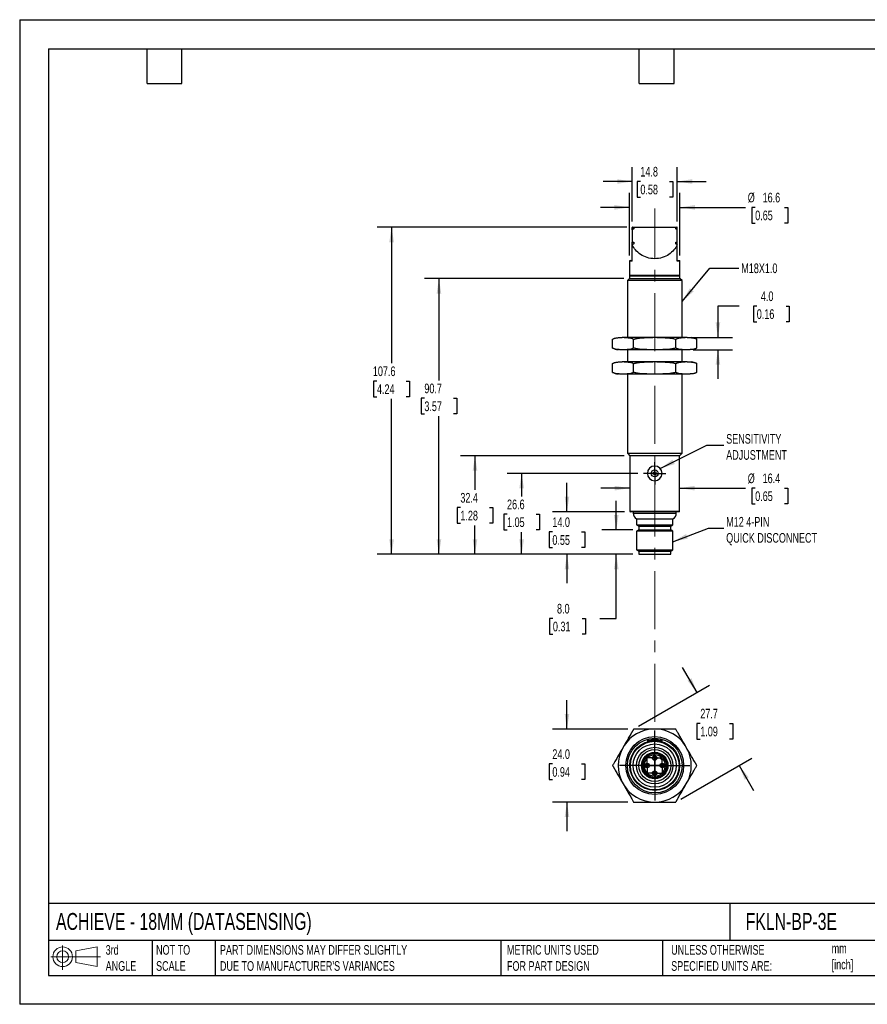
# Model space of a CAD drawing. Header units: millimetres. Extents: x 0 to 419, y 0 to 324.
# Tile 1 of 2: x 0 to 279, y 0 to 324. Entities that reach past the tile are written whole.
import ezdxf

# ---------------------------------------------------------------- set-up
doc = ezdxf.new("R2010")
doc.units = ezdxf.units.MM
doc.header["$LTSCALE"] = 1.5
doc.linetypes.add('CENTERX2', pattern=[20.32, 12.7, -2.54, 2.54, -2.54])
doc.layers.add('CENTER', color=40, linetype='CENTERX2')
doc.layers.add('DIMENSIONS', color=140, linetype='Continuous', lineweight=25)
doc.layers.add('TEXT', color=140, linetype='Continuous', lineweight=25)
doc.styles.add('SLDTEXTSTYLE0', font='TXT', dxfattribs={"width": 0.7})
doc.dimstyles.new('SLDDIMSTYLE0', dxfattribs={"dimtxt": 3.237012, "dimasz": 4.953, "dimexe": 0, "dimexo": 0.0625, "dimgap": 0.809253, "dimtad": 0, "dimtih": 1, "dimtoh": 1, "dimdec": 1, "dimrnd": 1e-09, "dimzin": 4, "dimdsep": 46, "dimtxsty": 'SLDTEXTSTYLE0', "dimsah": 1, "dimcen": 0.09, "dimadec": 0, "dimazin": 1, "dimtfac": 1, "dimtdec": 1, "dimtmove": 0, "dimatfit": 0, "dimfxl": 0, "dimfrac": 2, "dimtolj": 1, "dimtzin": 12, "dimarcsym": 0})
doc.dimstyles.new('SLDDIMSTYLE1', dxfattribs={"dimtxt": 3.237012, "dimasz": 4.953, "dimexe": 0, "dimexo": 0.0625, "dimgap": 0.809253, "dimtad": 0, "dimtih": 1, "dimtoh": 1, "dimdec": 1, "dimrnd": 1e-09, "dimzin": 12, "dimdsep": 46, "dimtxsty": 'SLDTEXTSTYLE0', "dimsah": 1, "dimcen": 0.09, "dimadec": 0, "dimazin": 3, "dimtfac": 1, "dimtdec": 1, "dimtofl": 0, "dimtmove": 0, "dimatfit": 3, "dimfxl": 0, "dimfrac": 2, "dimtolj": 1, "dimtzin": 12, "dimarcsym": 0})
doc.dimstyles.new('SLDDIMSTYLE2', dxfattribs={"dimtxt": 3.237012, "dimasz": 4.953, "dimexe": 0, "dimexo": 0.0625, "dimgap": 0.809253, "dimtad": 0, "dimtih": 1, "dimtoh": 1, "dimdec": 1, "dimrnd": 1e-09, "dimzin": 12, "dimdsep": 46, "dimtxsty": 'SLDTEXTSTYLE0', "dimsah": 1, "dimcen": 0.09, "dimadec": 0, "dimazin": 3, "dimtfac": 1, "dimtdec": 1, "dimtmove": 0, "dimatfit": 0, "dimfxl": 0, "dimfrac": 2, "dimtolj": 1, "dimtzin": 12, "dimarcsym": 0})
doc.dimstyles.new('SLDDIMSTYLE3', dxfattribs={"dimtxt": 0.18, "dimasz": 4.953, "dimexe": 0, "dimexo": 0.0625, "dimgap": 0, "dimtad": 0, "dimtih": 1, "dimtoh": 1, "dimdec": 0, "dimrnd": 1e-09, "dimzin": 0, "dimdsep": 46, "dimtxsty": 'Standard', "dimsah": 1, "dimcen": 0.09, "dimadec": 0, "dimazin": 0, "dimtfac": 4.953, "dimtdec": 0, "dimtofl": 0, "dimtmove": 0, "dimatfit": 3, "dimfxl": 0, "dimfrac": 2, "dimtolj": 1, "dimtzin": 0, "dimarcsym": 0})

# ---------------------------------------------------------------- blocks, each defined once
blk = doc.blocks.new('Block11')
at = {"color": 7, "linetype": 'Continuous', "lineweight": 18}
for p, q in [((3.88, 7.97), (3.88, 0)), ((8.22, 6.25), (15.26, 7.55)), ((15.26, 7.55), (15.26, 1.1)), ((0, 4.32), (16.31, 4.32)), ((8.22, 2.39), (8.22, 6.25)), ((8.22, 2.39), (15.26, 1.1))]:
    blk.add_line(p, q, dxfattribs=at)
for radius in [3.23, 1.93]:
    blk.add_circle((3.88, 4.32), radius, dxfattribs=at)
blk = doc.blocks.new('Block12')
at = {"color": 7, "linetype": 'Continuous'}
blk.add_blockref('Block11', (0, 0), dxfattribs=at)
blk = doc.blocks.new('_D')
at = {"layer": 'DIMENSIONS'}
for p, q in [((196.25, 156.03), (196.25, 165.55)), ((201.74, 156.03), (191.49, 156.03)), ((201.74, 148.03), (191.49, 148.03)), ((196.25, 126.89), (196.25, 148.03)), ((175.4, 126.89), (174.32, 126.89)), ((174.32, 126.89), (174.32, 121.75)), ((185.02, 126.89), (186.11, 126.89)), ((186.11, 126.89), (186.11, 121.75)), ((190.86, 126.89), (196.25, 126.89)), ((174.32, 121.75), (175.4, 121.75)), ((186.11, 121.75), (185.02, 121.75))]:
    blk.add_line(p, q, dxfattribs=at)
for points in [[(196.25, 156.03), (197.01, 160.98), (195.49, 160.98)], [(196.25, 148.03), (195.49, 143.07), (197.01, 143.07)]]:
    blk.add_solid(points, dxfattribs=at)
at = {"layer": 'DIMENSIONS', "char_height": 3.175, "attachment_point": 1, "style": 'SLDTEXTSTYLE0'}
for s, insert in [('8.0', (176.75, 131.71)), ('0.31', (175.4, 125.84))]:
    blk.add_mtext(s, dxfattribs=dict(at, insert=insert))
blk = doc.blocks.new('_D_1')
at = {"layer": 'DIMENSIONS'}
for p, q in [((180.03, 162.03), (180.03, 171.55)), ((198.99, 162.03), (175.27, 162.03)), ((175.22, 155.36), (174.13, 155.36)), ((174.13, 155.36), (174.13, 150.21)), ((184.84, 155.36), (185.93, 155.36)), ((185.93, 155.36), (185.93, 150.21)), ((174.13, 150.21), (175.22, 150.21)), ((185.93, 150.21), (184.84, 150.21)), ((201.74, 148.03), (175.27, 148.03)), ((180.03, 148.03), (180.03, 138.5))]:
    blk.add_line(p, q, dxfattribs=at)
for points in [[(180.03, 162.03), (180.79, 166.98), (179.27, 166.98)], [(180.03, 148.03), (179.27, 143.07), (180.79, 143.07)]]:
    blk.add_solid(points, dxfattribs=at)
at = {"layer": 'DIMENSIONS', "char_height": 3.175, "attachment_point": 1, "style": 'SLDTEXTSTYLE0'}
for s, insert in [('14.0', (175.22, 160.17)), ('0.55', (175.22, 154.31))]:
    blk.add_mtext(s, dxfattribs=dict(at, insert=insert))
blk = doc.blocks.new('_D_2')
at = {"layer": 'DIMENSIONS'}
for p, q in [((203.3, 174.63), (160.35, 174.63)), ((165.12, 174.63), (165.12, 167.07)), ((160.31, 161.21), (159.22, 161.21)), ((159.22, 161.21), (159.22, 156.06)), ((169.92, 161.21), (171.01, 161.21)), ((171.01, 161.21), (171.01, 156.06)), ((159.22, 156.06), (160.31, 156.06)), ((171.01, 156.06), (169.92, 156.06)), ((165.12, 148.03), (165.12, 155.34)), ((201.74, 148.03), (160.35, 148.03))]:
    blk.add_line(p, q, dxfattribs=at)
for points in [[(165.12, 174.63), (164.35, 169.67), (165.88, 169.67)], [(165.12, 148.03), (165.88, 152.98), (164.35, 152.98)]]:
    blk.add_solid(points, dxfattribs=at)
at = {"layer": 'DIMENSIONS', "char_height": 3.175, "attachment_point": 1, "style": 'SLDTEXTSTYLE0'}
for s, insert in [('26.6', (160.31, 166.02)), ('1.05', (160.31, 160.15))]:
    blk.add_mtext(s, dxfattribs=dict(at, insert=insert))
blk = doc.blocks.new('_D_3')
at = {"layer": 'DIMENSIONS'}
for p, q in [((198.79, 180.43), (145.01, 180.43)), ((149.77, 180.43), (149.77, 169.25)), ((144.96, 163.38), (143.88, 163.38)), ((143.88, 163.38), (143.88, 158.24)), ((154.58, 163.38), (155.67, 163.38)), ((155.67, 163.38), (155.67, 158.24)), ((143.88, 158.24), (144.96, 158.24)), ((149.77, 148.03), (149.77, 157.51)), ((155.67, 158.24), (154.58, 158.24)), ((201.74, 148.03), (145.01, 148.03))]:
    blk.add_line(p, q, dxfattribs=at)
for points in [[(149.77, 180.43), (149.01, 175.47), (150.54, 175.47)], [(149.77, 148.03), (150.54, 152.98), (149.01, 152.98)]]:
    blk.add_solid(points, dxfattribs=at)
at = {"layer": 'DIMENSIONS', "char_height": 3.175, "attachment_point": 1, "style": 'SLDTEXTSTYLE0'}
for s, insert in [('32.4', (144.96, 168.2)), ('1.28', (144.96, 162.33))]:
    blk.add_mtext(s, dxfattribs=dict(at, insert=insert))
blk = doc.blocks.new('_D_4')
at = {"layer": 'DIMENSIONS'}
for p, q in [((198.69, 238.73), (133.15, 238.73)), ((137.92, 238.73), (137.92, 205.21)), ((133.11, 199.34), (132.02, 199.34)), ((132.02, 199.34), (132.02, 194.2)), ((142.73, 199.34), (143.81, 199.34)), ((143.81, 199.34), (143.81, 194.2)), ((132.02, 194.2), (133.11, 194.2)), ((137.92, 148.03), (137.92, 193.47)), ((143.81, 194.2), (142.73, 194.2)), ((201.74, 148.03), (133.15, 148.03))]:
    blk.add_line(p, q, dxfattribs=at)
for points in [[(137.92, 238.73), (137.15, 233.77), (138.68, 233.77)], [(137.92, 148.03), (138.68, 152.98), (137.15, 152.98)]]:
    blk.add_solid(points, dxfattribs=at)
at = {"layer": 'DIMENSIONS', "char_height": 3.175, "attachment_point": 1, "style": 'SLDTEXTSTYLE0'}
for s, insert in [('90.7', (133.11, 204.16)), ('3.57', (133.11, 198.29))]:
    blk.add_mtext(s, dxfattribs=dict(at, insert=insert))
blk = doc.blocks.new('_D_5')
at = {"layer": 'DIMENSIONS'}
for p, q in [((199.69, 255.63), (117.58, 255.63)), ((122.34, 255.63), (122.34, 210.86)), ((117.53, 204.99), (116.44, 204.99)), ((116.44, 204.99), (116.44, 199.85)), ((127.15, 204.99), (128.24, 204.99)), ((128.24, 204.99), (128.24, 199.85)), ((116.44, 199.85), (117.53, 199.85)), ((122.34, 148.03), (122.34, 199.12)), ((128.24, 199.85), (127.15, 199.85)), ((201.74, 148.03), (117.58, 148.03))]:
    blk.add_line(p, q, dxfattribs=at)
for points in [[(122.34, 255.63), (121.58, 250.67), (123.1, 250.67)], [(122.34, 148.03), (123.1, 152.98), (121.58, 152.98)]]:
    blk.add_solid(points, dxfattribs=at)
at = {"layer": 'DIMENSIONS', "char_height": 3.175, "attachment_point": 1, "style": 'SLDTEXTSTYLE0'}
for s, insert in [('107.6', (116.18, 209.81)), ('4.24', (117.53, 203.94))]:
    blk.add_mtext(s, dxfattribs=dict(at, insert=insert))
blk = doc.blocks.new('_D_6')
at = {"layer": 'DIMENSIONS'}
for p, q in [((201.49, 257.43), (201.49, 275.39)), ((216.29, 257.43), (216.29, 275.39)), ((201.49, 270.63), (191.97, 270.63)), ((204.17, 270.63), (203.09, 270.63)), ((203.09, 270.63), (203.09, 265.48)), ((213.79, 270.63), (214.88, 270.63)), ((214.88, 270.63), (214.88, 265.48)), ((216.29, 270.63), (225.82, 270.63)), ((203.09, 265.48), (204.17, 265.48)), ((214.88, 265.48), (213.79, 265.48))]:
    blk.add_line(p, q, dxfattribs=at)
for points in [[(201.49, 270.63), (196.54, 271.39), (196.54, 269.87)], [(216.29, 270.63), (221.24, 269.87), (221.24, 271.39)]]:
    blk.add_solid(points, dxfattribs=at)
at = {"layer": 'DIMENSIONS', "char_height": 3.175, "attachment_point": 1, "style": 'SLDTEXTSTYLE0'}
for s, insert in [('14.8', (204.17, 275.45)), ('0.58', (204.17, 269.58))]:
    blk.add_mtext(s, dxfattribs=dict(at, insert=insert))
blk = doc.blocks.new('_D_7')
at = {"layer": 'DIMENSIONS'}
for p, q in [((200.59, 246.33), (200.59, 266.89)), ((217.19, 246.33), (217.19, 266.89)), ((200.59, 262.12), (191.07, 262.12)), ((217.19, 262.12), (238.77, 262.12)), ((241.94, 262.12), (240.85, 262.12)), ((240.85, 262.12), (240.85, 256.98)), ((251.56, 262.12), (252.65, 262.12)), ((252.65, 262.12), (252.65, 256.98)), ((240.85, 256.98), (241.94, 256.98)), ((252.65, 256.98), (251.56, 256.98))]:
    blk.add_line(p, q, dxfattribs=at)
for points in [[(200.59, 262.12), (195.64, 262.89), (195.64, 261.36)], [(217.19, 262.12), (222.14, 261.36), (222.14, 262.89)]]:
    blk.add_solid(points, dxfattribs=at)
at = {"layer": 'DIMENSIONS', "char_height": 3.175, "attachment_point": 1, "style": 'SLDTEXTSTYLE0'}
for s, insert in [('%%c', (239.5, 266.94)), ('16.6', (244.38, 266.94)), ('0.65', (241.94, 261.07))]:
    blk.add_mtext(s, dxfattribs=dict(at, insert=insert))
blk = doc.blocks.new('_D_8')
at = {"layer": 'DIMENSIONS'}
for p, q in [((236.63, 229.66), (229.69, 229.66)), ((229.69, 229.66), (229.69, 219.31)), ((242.46, 229.66), (241.37, 229.66)), ((241.37, 229.66), (241.37, 224.51)), ((252.08, 229.66), (253.17, 229.66)), ((253.17, 229.66), (253.17, 224.51)), ((241.37, 224.51), (242.46, 224.51)), ((253.17, 224.51), (252.08, 224.51)), ((221.51, 219.31), (234.45, 219.31)), ((221.51, 215.31), (234.45, 215.31)), ((229.69, 215.31), (229.69, 205.78))]:
    blk.add_line(p, q, dxfattribs=at)
for points in [[(229.69, 219.31), (230.45, 224.26), (228.93, 224.26)], [(229.69, 215.31), (228.93, 210.35), (230.45, 210.35)]]:
    blk.add_solid(points, dxfattribs=at)
at = {"layer": 'DIMENSIONS', "char_height": 3.175, "attachment_point": 1, "style": 'SLDTEXTSTYLE0'}
for s, insert in [('4.0', (243.81, 234.48)), ('0.16', (242.46, 228.61))]:
    blk.add_mtext(s, dxfattribs=dict(at, insert=insert))
blk = doc.blocks.new('_D_9')
at = {"layer": 'DIMENSIONS'}
for p, q in [((200.69, 169.77), (191.17, 169.77)), ((217.09, 169.77), (238.77, 169.77)), ((241.94, 169.77), (240.85, 169.77)), ((240.85, 169.77), (240.85, 164.62)), ((251.56, 169.77), (252.65, 169.77)), ((252.65, 169.77), (252.65, 164.62)), ((240.85, 164.62), (241.94, 164.62)), ((252.65, 164.62), (251.56, 164.62))]:
    blk.add_line(p, q, dxfattribs=at)
for points in [[(200.69, 169.77), (195.74, 170.53), (195.74, 169.01)], [(217.09, 169.77), (222.04, 169.01), (222.04, 170.53)]]:
    blk.add_solid(points, dxfattribs=at)
at = {"layer": 'DIMENSIONS', "char_height": 3.175, "attachment_point": 1, "style": 'SLDTEXTSTYLE0'}
for s, insert in [('%%c', (239.5, 174.59)), ('16.4', (244.38, 174.59)), ('0.65', (241.94, 168.72))]:
    blk.add_mtext(s, dxfattribs=dict(at, insert=insert))
blk = doc.blocks.new('SW_CENTERMARKSYMBOL_0')
at = {"layer": 'CENTER', "color": 0}
for p, q in [((0, 2.54), (0, 3.69)), ((-2.54, 0), (-3.69, 0)), ((0, 0), (-2.54, 0)), ((0, 0), (0, 2.54)), ((0, 0), (0, -2.54)), ((0, 0), (2.54, 0)), ((2.54, 0), (3.69, 0)), ((0, -2.54), (0, -3.69))]:
    blk.add_line(p, q, dxfattribs=at)
blk = doc.blocks.new('_D_10')
at = {"layer": 'DIMENSIONS'}
for p, q in [((180.03, 90.53), (180.03, 100.05)), ((200.06, 90.53), (175.27, 90.53)), ((175.22, 79.07), (174.13, 79.07)), ((174.13, 79.07), (174.13, 73.93)), ((184.84, 79.07), (185.93, 79.07)), ((185.93, 79.07), (185.93, 73.93)), ((174.13, 73.93), (175.22, 73.93)), ((185.93, 73.93), (184.84, 73.93)), ((200.06, 66.53), (175.27, 66.53)), ((180.03, 66.53), (180.03, 57))]:
    blk.add_line(p, q, dxfattribs=at)
for points in [[(180.03, 90.53), (180.79, 95.48), (179.27, 95.48)], [(180.03, 66.53), (179.27, 61.57), (180.79, 61.57)]]:
    blk.add_solid(points, dxfattribs=at)
at = {"layer": 'DIMENSIONS', "char_height": 3.175, "attachment_point": 1, "style": 'SLDTEXTSTYLE0'}
for s, insert in [('24.0', (175.22, 83.89)), ('0.94', (175.22, 78.02))]:
    blk.add_mtext(s, dxfattribs=dict(at, insert=insert))
blk = doc.blocks.new('_D_11')
at = {"layer": 'DIMENSIONS'}
for p, q in [((222.81, 102.56), (218.05, 110.81)), ((203.61, 91.48), (226.93, 104.94)), ((223.88, 92.38), (222.79, 92.38)), ((222.79, 92.38), (222.79, 87.23)), ((233.5, 92.38), (234.59, 92.38)), ((234.59, 92.38), (234.59, 87.23)), ((222.79, 87.23), (223.88, 87.23)), ((234.59, 87.23), (233.5, 87.23)), ((217.47, 67.48), (240.79, 80.94)), ((236.66, 78.56), (241.43, 70.31))]:
    blk.add_line(p, q, dxfattribs=at)
for points in [[(222.81, 102.56), (220.99, 107.23), (219.67, 106.47)], [(236.66, 78.56), (238.48, 73.89), (239.8, 74.65)]]:
    blk.add_solid(points, dxfattribs=at)
at = {"layer": 'DIMENSIONS', "char_height": 3.175, "attachment_point": 1, "style": 'SLDTEXTSTYLE0'}
for s, insert in [('27.7', (223.88, 97.19)), ('1.09', (223.88, 91.32))]:
    blk.add_mtext(s, dxfattribs=dict(at, insert=insert))
blk = doc.blocks.new('SW_CENTERMARKSYMBOL_1')
at = {"layer": 'CENTER', "color": 0}
for p, q in [((-2.54, 0), (-3.04, 0)), ((0, 0), (-2.54, 0)), ((0, 2.54), (0, 3.04)), ((0, 0), (0, 2.54)), ((0, 0), (0, -2.54)), ((0, 0), (2.54, 0)), ((2.54, 0), (3.04, 0)), ((0, -2.54), (0, -3.04))]:
    blk.add_line(p, q, dxfattribs=at)
blk = doc.blocks.new('SW_CENTERMARKSYMBOL_2')
at = {"layer": 'CENTER', "color": 0}
for p, q in [((-2.54, 0), (-3.04, 0)), ((0, 0), (-2.54, 0)), ((0, 2.54), (0, 3.04)), ((0, 0), (0, 2.54)), ((0, 0), (0, -2.54)), ((0, 0), (2.54, 0)), ((2.54, 0), (3.04, 0)), ((0, -2.54), (0, -3.04))]:
    blk.add_line(p, q, dxfattribs=at)
blk = doc.blocks.new('SW_CENTERMARKSYMBOL_3')
at = {"layer": 'CENTER', "color": 0}
for p, q in [((-2.54, 0), (-3.04, 0)), ((0, 0), (-2.54, 0)), ((0, 2.54), (0, 3.04)), ((0, 0), (0, 2.54)), ((0, 0), (0, -2.54)), ((0, 0), (2.54, 0)), ((2.54, 0), (3.04, 0)), ((0, -2.54), (0, -3.04))]:
    blk.add_line(p, q, dxfattribs=at)
blk = doc.blocks.new('SW_CENTERMARKSYMBOL_4')
at = {"layer": 'CENTER', "color": 0}
for p, q in [((-2.54, 0), (-3.04, 0)), ((0, 0), (-2.54, 0)), ((0, 2.54), (0, 3.04)), ((0, 0), (0, 2.54)), ((0, 0), (0, -2.54)), ((0, 0), (2.54, 0)), ((2.54, 0), (3.04, 0)), ((0, -2.54), (0, -3.04))]:
    blk.add_line(p, q, dxfattribs=at)
blk = doc.blocks.new('SW_CENTERMARKSYMBOL_5')
at = {"layer": 'CENTER', "color": 0}
for p, q in [((0, 5.08), (0, 11.54)), ((-5.08, 0), (-11.54, 0)), ((0, 0), (-2.54, 0)), ((0, 0), (0, 2.54)), ((0, 0), (0, -2.54)), ((0, 0), (2.54, 0)), ((5.08, 0), (11.54, 0)), ((0, -5.08), (0, -11.54))]:
    blk.add_line(p, q, dxfattribs=at)

msp = doc.modelspace()

# ---------------------------------------------------------------- linework, layer by layer
at = {"color": 7, "linetype": 'Continuous'}
for p, q in [((0, 323.85), (0, 0)), ((0, 323.85), (419.1, 323.85)), ((419.1, 0), (0, 0))]:
    msp.add_line(p, q, dxfattribs=at)
for p, q in [((201.49, 255.53), (201.99, 255.53)), ((201.49, 254.73), (201.49, 255.53)), ((201.99, 255.03), (201.49, 254.73)), ((201.49, 254.73), (201.49, 250.63)), ((201.59, 255.63), (216.19, 255.63)), ((201.99, 255.53), (201.99, 255.03)), ((215.79, 255.53), (216.29, 255.53)), ((215.79, 255.03), (215.79, 255.53)), ((216.29, 254.73), (215.79, 255.03)), ((216.29, 254.73), (216.29, 255.53)), ((216.29, 250.63), (216.29, 254.73)), ((201.49, 250.63), (201.99, 250.63)), ((201.49, 249.83), (201.49, 250.63)), ((201.99, 250.13), (201.49, 249.83)), ((201.49, 249.83), (201.49, 249.77)), ((201.49, 244.43), (201.49, 249.77)), ((201.99, 250.63), (201.99, 250.13)), ((215.79, 250.63), (216.29, 250.63)), ((215.79, 250.13), (215.79, 250.63)), ((216.29, 249.83), (215.79, 250.13)), ((216.29, 249.83), (216.29, 250.63)), ((216.29, 249.77), (216.29, 249.83)), ((216.29, 244.43), (216.29, 249.77)), ((200.59, 244.43), (200.59, 239.83)), ((201.49, 244.43), (200.59, 244.43)), ((200.79, 244.63), (201.49, 244.63)), ((216.29, 244.63), (216.99, 244.63)), ((217.19, 244.43), (216.29, 244.43)), ((217.19, 239.83), (217.19, 244.43)), ((200.59, 239.83), (208.89, 239.83)), ((208.89, 239.83), (217.19, 239.83)), ((200.59, 238.73), (199.89, 238.03)), ((199.89, 238.03), (199.89, 219.31)), ((217.89, 238.03), (199.89, 238.03)), ((200.59, 239.63), (200.59, 238.73)), ((200.59, 239.63), (217.19, 239.63)), ((200.59, 238.73), (217.19, 238.73)), ((217.19, 238.73), (217.19, 239.63)), ((217.89, 238.03), (217.19, 238.73)), ((217.89, 219.31), (217.89, 238.03)), ((195.03, 215.86), (195.03, 218.75)), ((198.82, 219.31), (198.17, 219.31)), ((208.24, 219.31), (198.82, 219.31)), ((201.96, 215.86), (201.96, 218.75)), ((209.54, 219.31), (208.24, 219.31)), ((218.96, 219.31), (209.54, 219.31)), ((215.82, 215.86), (215.82, 218.75)), ((219.61, 219.31), (218.96, 219.31)), ((222.74, 218.75), (222.59, 218.84)), ((222.75, 215.86), (222.75, 218.75)), ((195.04, 215.86), (195.19, 215.77)), ((198.82, 215.31), (198.17, 215.31)), ((208.24, 215.31), (198.82, 215.31)), ((199.89, 215.31), (199.89, 211.31)), ((209.54, 215.31), (208.24, 215.31)), ((218.96, 215.31), (209.54, 215.31)), ((217.89, 211.31), (217.89, 215.31)), ((219.61, 215.31), (218.96, 215.31)), ((195.03, 207.86), (195.03, 210.75)), ((198.82, 211.31), (198.17, 211.31)), ((208.24, 211.31), (198.82, 211.31)), ((201.96, 207.86), (201.96, 210.75)), ((209.54, 211.31), (208.24, 211.31)), ((218.96, 211.31), (209.54, 211.31)), ((215.82, 207.86), (215.82, 210.75)), ((219.61, 211.31), (218.96, 211.31)), ((222.74, 210.75), (222.59, 210.84)), ((222.75, 207.86), (222.75, 210.75)), ((195.04, 207.86), (195.19, 207.77)), ((198.82, 207.31), (198.17, 207.31)), ((208.24, 207.31), (198.82, 207.31)), ((199.89, 207.31), (199.89, 181.23)), ((209.54, 207.31), (208.24, 207.31)), ((218.96, 207.31), (209.54, 207.31)), ((217.89, 181.23), (217.89, 207.31)), ((219.61, 207.31), (218.96, 207.31)), ((199.89, 181.23), (200.69, 180.43)), ((199.89, 181.23), (217.89, 181.23)), ((200.69, 180.43), (200.69, 162.23)), ((217.09, 180.43), (200.69, 180.43)), ((217.09, 180.43), (217.89, 181.23)), ((217.09, 162.23), (217.09, 180.43)), ((200.69, 162.23), (217.09, 162.23)), ((216.89, 162.03), (200.89, 162.03)), ((201.79, 162.03), (201.79, 161.51)), ((215.99, 161.51), (215.99, 162.03)), ((201.79, 161.51), (215.99, 161.51)), ((202.89, 159.72), (202.89, 157.66)), ((202.89, 159.72), (214.89, 159.72)), ((214.89, 157.66), (214.89, 159.72)), ((202.89, 157.66), (203.64, 157.23)), ((202.89, 157.66), (214.89, 157.66)), ((203.64, 156.03), (202.89, 155.59)), ((202.89, 155.59), (202.89, 149.46)), ((214.89, 155.59), (202.89, 155.59)), ((203.64, 157.23), (203.64, 156.03)), ((203.64, 157.23), (214.14, 157.23)), ((203.64, 156.03), (214.14, 156.03)), ((214.14, 157.23), (214.89, 157.66)), ((214.14, 156.03), (214.14, 157.23)), ((214.89, 155.59), (214.14, 156.03)), ((214.89, 149.46), (214.89, 155.59)), ((202.89, 149.46), (203.64, 149.03)), ((202.89, 149.46), (214.89, 149.46)), ((203.64, 149.03), (203.64, 148.03)), ((203.64, 149.03), (214.14, 149.03)), ((214.14, 149.03), (214.89, 149.46)), ((214.14, 148.03), (214.14, 149.03)), ((203.64, 148.03), (214.14, 148.03)), ((209.54, 90.53), (208.24, 90.53)), ((198.82, 85.09), (198.17, 83.96)), ((206.49, 86.73), (206.49, 86.37)), ((208.89, 86.73), (206.49, 86.73)), ((207.74, 87.23), (207.74, 86.73)), ((207.74, 87.23), (208.91, 87.23)), ((211.29, 86.73), (208.89, 86.73)), ((208.91, 87.23), (210.04, 87.23)), ((210.04, 86.73), (210.04, 87.23)), ((211.29, 86.37), (211.29, 86.73)), ((219.61, 83.96), (218.96, 85.09)), ((210.98, 81.46), (211.37, 81.85)), ((212.22, 81.01), (211.82, 80.61)), ((198.17, 73.09), (198.82, 71.96)), ((218.96, 71.96), (219.61, 73.09)), ((208.24, 66.53), (209.54, 66.53))]:
    msp.add_line(p, q)
for centre, radius in [((208.89, 174.63), 1.15), ((208.89, 174.63), 0.5), ((208.89, 78.53), 9.51), ((208.89, 78.53), 9), ((208.89, 78.53), 8.2), ((208.89, 78.53), 8), ((208.89, 78.53), 7.1), ((208.89, 78.53), 6), ((208.89, 78.53), 5.25), ((208.89, 78.53), 4.35), ((208.89, 78.53), 4.15), ((208.89, 81.03), 0.75), ((208.89, 81.03), 0.5), ((206.39, 78.53), 0.75), ((206.39, 78.53), 0.5), ((211.39, 78.53), 0.75), ((211.39, 78.53), 0.5), ((208.89, 76.03), 0.75), ((208.89, 76.03), 0.5)]:
    msp.add_circle(centre, radius)
for centre, radius, start, end in [((200.79, 244.43), 0.2, 90, 180), ((216.99, 244.43), 0.2, 0, 90), ((200.79, 239.83), 0.2, 180, 270), ((216.99, 239.83), 0.2, 270, 0), ((220.83, 215.73), 3.58, 72.3684, 88.7522), ((196.95, 218.88), 3.58, 252.3684, 268.7522), ((220.83, 207.73), 3.58, 72.3684, 88.7522), ((196.95, 210.88), 3.58, 252.3684, 268.7522), ((208.89, 174.63), 2.4, 90, 270), ((208.89, 174.63), 2.4, 270, 90), ((200.89, 162.23), 0.2, 180, 270), ((216.89, 162.23), 0.2, 270, 0), ((203.79, 161.51), 2, 180, 243.2563), ((213.99, 161.51), 2, 296.7437, 0), ((208.89, 78.53), 12.02, 93.1112, 146.8888), ((208.89, 78.53), 12.02, 33.1112, 86.8888), ((208.89, 78.53), 12.02, 153.1112, 206.8888), ((208.89, 78.53), 3.95, 53.737, 36.263), ((208.89, 78.53), 3.52, 54.7213, 35.2787), ((208.89, 78.53), 3.5, 54.7305, 35.2695), ((211.4, 81.04), 0.6, 135, 315), ((208.89, 78.53), 12.02, 333.1112, 26.8888), ((208.89, 78.53), 12.02, 213.1112, 266.8888), ((208.89, 78.53), 12.02, 273.1112, 326.8888)]:
    msp.add_arc(centre, radius, start, end)
for points, knots in [([(201.59, 255.63), (201.57, 255.63), (201.54, 255.62), (201.5, 255.58), (201.49, 255.55), (201.49, 255.53)], [0, 0, 0, 0, 0.5, 0.5, 1, 1, 1, 1]), ([(216.29, 255.53), (216.29, 255.55), (216.28, 255.58), (216.24, 255.62), (216.21, 255.63), (216.19, 255.63)], [0, 0, 0, 0, 0.5, 0.5, 1, 1, 1, 1]), ([(216.29, 249.77), (216.01, 249.22), (215.65, 248.66), (214.74, 247.6), (214.19, 247.09), (212.9, 246.22), (212.17, 245.86), (210.59, 245.36), (209.74, 245.23), (208.04, 245.23), (207.19, 245.36), (205.61, 245.86), (204.88, 246.22), (203.59, 247.09), (203.04, 247.6), (202.13, 248.66), (201.77, 249.22), (201.49, 249.77)], [0, 0, 0, 0, 0.125, 0.125, 0.25, 0.25, 0.375, 0.375, 0.5, 0.5, 0.625, 0.625, 0.75, 0.75, 0.875, 0.875, 1, 1, 1, 1]), ([(195.03, 218.75), (195.07, 218.78), (195.16, 218.83), (195.28, 218.89), (195.41, 218.95), (195.54, 219.01), (195.67, 219.05), (195.89, 219.12), (196.2, 219.19), (196.59, 219.25), (196.98, 219.28), (197.51, 219.3), (197.91, 219.31), (198.17, 219.31)], [0, 0, 0, 0, 0.040694, 0.081787, 0.123293, 0.165226, 0.207601, 0.25043, 0.374145, 0.499594, 0.624444, 0.749655, 1, 1, 1, 1]), ([(198.82, 219.31), (199.09, 219.31), (199.48, 219.3), (200.01, 219.28), (200.4, 219.25), (200.8, 219.2), (201.15, 219.11), (201.45, 219.01), (201.71, 218.9), (201.88, 218.8), (201.96, 218.75)], [0, 0, 0, 0, 0.249858, 0.374748, 0.4992988, 0.6247243, 0.7484395, 0.8340325, 0.9178484, 1, 1, 1, 1]), ([(201.96, 218.75), (202.04, 218.78), (202.21, 218.83), (202.46, 218.89), (202.71, 218.95), (202.97, 219.01), (203.23, 219.05), (203.67, 219.12), (204.28, 219.19), (205.07, 219.25), (205.87, 219.28), (206.92, 219.3), (207.71, 219.31), (208.24, 219.31)], [0, 0, 0, 0, 0.0405417, 0.0814798, 0.1228286, 0.1646018, 0.206813, 0.249476, 0.3738178, 0.4999145, 0.6247358, 0.7499156, 1, 1, 1, 1]), ([(209.54, 219.31), (210.07, 219.31), (210.86, 219.3), (211.91, 219.28), (212.7, 219.25), (213.49, 219.2), (214.19, 219.11), (214.8, 219.01), (215.32, 218.9), (215.65, 218.8), (215.82, 218.75)], [0, 0, 0, 0, 0.249911, 0.374819, 0.499388, 0.624811, 0.748523, 0.834087, 0.917875, 1, 1, 1, 1]), ([(215.82, 218.75), (215.86, 218.78), (215.94, 218.83), (216.07, 218.89), (216.2, 218.95), (216.32, 219.01), (216.46, 219.05), (216.67, 219.12), (216.98, 219.19), (217.37, 219.25), (217.77, 219.28), (218.3, 219.3), (218.69, 219.31), (218.96, 219.31)], [0, 0, 0, 0, 0.040694, 0.0817869, 0.1232931, 0.1652264, 0.2076007, 0.2504298, 0.3741445, 0.4995936, 0.6244445, 0.749655, 1, 1, 1, 1]), ([(219.61, 219.31), (219.87, 219.31), (220.27, 219.3), (220.79, 219.28), (221.19, 219.25), (221.58, 219.2), (221.93, 219.11), (222.24, 219.01), (222.5, 218.9), (222.66, 218.8), (222.75, 218.75)], [0, 0, 0, 0, 0.249858, 0.374748, 0.499299, 0.624724, 0.748439, 0.834032, 0.917848, 1, 1, 1, 1]), ([(198.17, 215.31), (197.91, 215.31), (197.51, 215.31), (196.99, 215.33), (196.59, 215.36), (196.2, 215.42), (195.85, 215.5), (195.54, 215.6), (195.28, 215.71), (195.12, 215.81), (195.03, 215.86)], [0, 0, 0, 0, 0.249858, 0.374748, 0.499299, 0.624724, 0.748439, 0.834032, 0.917848, 1, 1, 1, 1]), ([(201.96, 215.86), (201.92, 215.84), (201.84, 215.79), (201.71, 215.72), (201.59, 215.66), (201.46, 215.61), (201.32, 215.56), (201.11, 215.49), (200.8, 215.42), (200.41, 215.36), (200.01, 215.33), (199.48, 215.31), (199.09, 215.31), (198.82, 215.31)], [0, 0, 0, 0, 0.040694, 0.0817869, 0.1232931, 0.1652264, 0.2076007, 0.2504298, 0.3741445, 0.4995936, 0.6244445, 0.749655, 1, 1, 1, 1]), ([(208.24, 215.31), (207.71, 215.31), (206.92, 215.31), (205.87, 215.33), (205.08, 215.36), (204.29, 215.42), (203.59, 215.5), (202.98, 215.6), (202.46, 215.71), (202.13, 215.81), (201.96, 215.86)], [0, 0, 0, 0, 0.2499108, 0.3748189, 0.4993876, 0.624811, 0.7485234, 0.8340874, 0.9178754, 1, 1, 1, 1]), ([(215.82, 215.86), (215.74, 215.84), (215.57, 215.79), (215.32, 215.72), (215.07, 215.66), (214.81, 215.61), (214.55, 215.56), (214.11, 215.49), (213.5, 215.42), (212.71, 215.36), (211.91, 215.33), (210.86, 215.31), (210.07, 215.31), (209.54, 215.31)], [0, 0, 0, 0, 0.040542, 0.08148, 0.122829, 0.164602, 0.206813, 0.249476, 0.373818, 0.499914, 0.624736, 0.749916, 1, 1, 1, 1]), ([(218.96, 215.31), (218.69, 215.31), (218.3, 215.31), (217.77, 215.33), (217.38, 215.36), (216.98, 215.42), (216.63, 215.5), (216.33, 215.6), (216.07, 215.71), (215.9, 215.81), (215.82, 215.86)], [0, 0, 0, 0, 0.249858, 0.374748, 0.499299, 0.624724, 0.748439, 0.834032, 0.917848, 1, 1, 1, 1]), ([(222.75, 215.86), (222.71, 215.84), (222.62, 215.79), (222.5, 215.72), (222.37, 215.66), (222.24, 215.61), (222.11, 215.56), (221.89, 215.49), (221.58, 215.42), (221.19, 215.36), (220.8, 215.33), (220.27, 215.31), (219.87, 215.31), (219.61, 215.31)], [0, 0, 0, 0, 0.040694, 0.081787, 0.123293, 0.165226, 0.207601, 0.25043, 0.374145, 0.499594, 0.624444, 0.749655, 1, 1, 1, 1]), ([(195.03, 210.75), (195.07, 210.78), (195.16, 210.83), (195.28, 210.89), (195.41, 210.95), (195.54, 211.01), (195.67, 211.05), (195.89, 211.12), (196.2, 211.19), (196.59, 211.25), (196.98, 211.28), (197.51, 211.3), (197.91, 211.31), (198.17, 211.31)], [0, 0, 0, 0, 0.040694, 0.081787, 0.123293, 0.165226, 0.207601, 0.25043, 0.374145, 0.499594, 0.624444, 0.749655, 1, 1, 1, 1]), ([(198.82, 211.31), (199.09, 211.31), (199.48, 211.3), (200.01, 211.28), (200.4, 211.25), (200.8, 211.2), (201.15, 211.11), (201.45, 211.01), (201.71, 210.9), (201.88, 210.8), (201.96, 210.75)], [0, 0, 0, 0, 0.249858, 0.374748, 0.499299, 0.624724, 0.748439, 0.834032, 0.917848, 1, 1, 1, 1]), ([(201.96, 210.75), (202.04, 210.78), (202.21, 210.83), (202.46, 210.89), (202.71, 210.95), (202.97, 211.01), (203.23, 211.05), (203.67, 211.12), (204.28, 211.19), (205.07, 211.25), (205.87, 211.28), (206.92, 211.3), (207.71, 211.31), (208.24, 211.31)], [0, 0, 0, 0, 0.040542, 0.08148, 0.122829, 0.164602, 0.206813, 0.249476, 0.373818, 0.499914, 0.624736, 0.749916, 1, 1, 1, 1]), ([(209.54, 211.31), (210.07, 211.31), (210.86, 211.3), (211.91, 211.28), (212.7, 211.25), (213.49, 211.2), (214.19, 211.11), (214.8, 211.01), (215.32, 210.9), (215.65, 210.8), (215.82, 210.75)], [0, 0, 0, 0, 0.249911, 0.374819, 0.499388, 0.624811, 0.748523, 0.834087, 0.917875, 1, 1, 1, 1]), ([(215.82, 210.75), (215.86, 210.78), (215.94, 210.83), (216.07, 210.89), (216.2, 210.95), (216.32, 211.01), (216.46, 211.05), (216.67, 211.12), (216.98, 211.19), (217.37, 211.25), (217.77, 211.28), (218.3, 211.3), (218.69, 211.31), (218.96, 211.31)], [0, 0, 0, 0, 0.040694, 0.0817869, 0.1232931, 0.1652264, 0.2076007, 0.2504298, 0.3741445, 0.4995936, 0.6244445, 0.749655, 1, 1, 1, 1]), ([(219.61, 211.31), (219.87, 211.31), (220.27, 211.3), (220.79, 211.28), (221.19, 211.25), (221.58, 211.2), (221.93, 211.11), (222.24, 211.01), (222.5, 210.9), (222.66, 210.8), (222.75, 210.75)], [0, 0, 0, 0, 0.249858, 0.374748, 0.499299, 0.624724, 0.748439, 0.834032, 0.917848, 1, 1, 1, 1]), ([(198.17, 207.31), (197.91, 207.31), (197.51, 207.31), (196.99, 207.33), (196.59, 207.36), (196.2, 207.42), (195.85, 207.5), (195.54, 207.6), (195.28, 207.71), (195.12, 207.81), (195.03, 207.86)], [0, 0, 0, 0, 0.249858, 0.374748, 0.499299, 0.624724, 0.748439, 0.834032, 0.917848, 1, 1, 1, 1]), ([(201.96, 207.86), (201.92, 207.84), (201.84, 207.79), (201.71, 207.72), (201.59, 207.66), (201.46, 207.61), (201.32, 207.56), (201.11, 207.49), (200.8, 207.42), (200.41, 207.36), (200.01, 207.33), (199.48, 207.31), (199.09, 207.31), (198.82, 207.31)], [0, 0, 0, 0, 0.040694, 0.081787, 0.123293, 0.165226, 0.207601, 0.25043, 0.374145, 0.499594, 0.624444, 0.749655, 1, 1, 1, 1]), ([(208.24, 207.31), (207.71, 207.31), (206.92, 207.31), (205.87, 207.33), (205.08, 207.36), (204.29, 207.42), (203.59, 207.5), (202.98, 207.6), (202.46, 207.71), (202.13, 207.81), (201.96, 207.86)], [0, 0, 0, 0, 0.249911, 0.374819, 0.499388, 0.624811, 0.748523, 0.834087, 0.917875, 1, 1, 1, 1]), ([(215.82, 207.86), (215.74, 207.84), (215.57, 207.79), (215.32, 207.72), (215.07, 207.66), (214.81, 207.61), (214.55, 207.56), (214.11, 207.49), (213.5, 207.42), (212.71, 207.36), (211.91, 207.33), (210.86, 207.31), (210.07, 207.31), (209.54, 207.31)], [0, 0, 0, 0, 0.0405417, 0.0814798, 0.1228286, 0.1646018, 0.206813, 0.249476, 0.3738178, 0.4999145, 0.6247358, 0.7499156, 1, 1, 1, 1]), ([(218.96, 207.31), (218.69, 207.31), (218.3, 207.31), (217.77, 207.33), (217.38, 207.36), (216.98, 207.42), (216.63, 207.5), (216.33, 207.6), (216.07, 207.71), (215.9, 207.81), (215.82, 207.86)], [0, 0, 0, 0, 0.249858, 0.374748, 0.499299, 0.624724, 0.748439, 0.834032, 0.917848, 1, 1, 1, 1]), ([(222.75, 207.86), (222.71, 207.84), (222.62, 207.79), (222.5, 207.72), (222.37, 207.66), (222.24, 207.61), (222.11, 207.56), (221.89, 207.49), (221.58, 207.42), (221.19, 207.36), (220.8, 207.33), (220.27, 207.31), (219.87, 207.31), (219.61, 207.31)], [0, 0, 0, 0, 0.040694, 0.081787, 0.123293, 0.165226, 0.207601, 0.25043, 0.374145, 0.499594, 0.624444, 0.749655, 1, 1, 1, 1]), ([(201.96, 90.53), (201.92, 90.46), (201.84, 90.31), (201.71, 90.1), (201.59, 89.87), (201.46, 89.65), (201.32, 89.42), (201.11, 89.04), (200.8, 88.51), (200.41, 87.83), (200.01, 87.15), (199.48, 86.23), (199.09, 85.55), (198.82, 85.09)], [0, 0, 0, 0, 0.040694, 0.081787, 0.123293, 0.165226, 0.207601, 0.25043, 0.374145, 0.499594, 0.624444, 0.749655, 1, 1, 1, 1]), ([(208.24, 90.53), (207.71, 90.53), (206.92, 90.53), (205.87, 90.53), (205.08, 90.53), (204.29, 90.53), (203.59, 90.53), (202.98, 90.53), (202.46, 90.53), (202.13, 90.53), (201.96, 90.53)], [0, 0, 0, 0, 0.249911, 0.374819, 0.499388, 0.624811, 0.748523, 0.834087, 0.917875, 1, 1, 1, 1]), ([(215.82, 90.53), (215.74, 90.53), (215.57, 90.53), (215.32, 90.53), (215.07, 90.53), (214.81, 90.53), (214.55, 90.53), (214.11, 90.53), (213.5, 90.53), (212.71, 90.53), (211.91, 90.53), (210.86, 90.53), (210.07, 90.53), (209.54, 90.53)], [0, 0, 0, 0, 0.0405417, 0.0814798, 0.1228286, 0.1646018, 0.206813, 0.249476, 0.3738178, 0.4999145, 0.6247358, 0.7499156, 1, 1, 1, 1]), ([(218.96, 85.09), (218.69, 85.55), (218.3, 86.23), (217.77, 87.14), (217.38, 87.83), (216.98, 88.51), (216.63, 89.12), (216.33, 89.64), (216.07, 90.09), (215.9, 90.38), (215.82, 90.53)], [0, 0, 0, 0, 0.249858, 0.374748, 0.499299, 0.624724, 0.748439, 0.834032, 0.917848, 1, 1, 1, 1]), ([(198.17, 83.96), (197.91, 83.51), (197.51, 82.82), (196.99, 81.91), (196.59, 81.23), (196.2, 80.55), (195.85, 79.94), (195.54, 79.41), (195.28, 78.96), (195.12, 78.67), (195.03, 78.53)], [0, 0, 0, 0, 0.249858, 0.374748, 0.499299, 0.624724, 0.748439, 0.834032, 0.917848, 1, 1, 1, 1]), ([(222.75, 78.53), (222.71, 78.6), (222.62, 78.74), (222.5, 78.96), (222.37, 79.18), (222.24, 79.4), (222.11, 79.63), (221.89, 80.01), (221.58, 80.54), (221.19, 81.22), (220.8, 81.91), (220.27, 82.82), (219.87, 83.5), (219.61, 83.96)], [0, 0, 0, 0, 0.040694, 0.081787, 0.123293, 0.165226, 0.207601, 0.25043, 0.374145, 0.499594, 0.624444, 0.749655, 1, 1, 1, 1]), ([(195.03, 78.53), (195.07, 78.46), (195.16, 78.31), (195.28, 78.1), (195.41, 77.87), (195.54, 77.65), (195.67, 77.42), (195.89, 77.04), (196.2, 76.51), (196.59, 75.83), (196.98, 75.15), (197.51, 74.23), (197.91, 73.55), (198.17, 73.09)], [0, 0, 0, 0, 0.040694, 0.081787, 0.123293, 0.165226, 0.207601, 0.25043, 0.374145, 0.499594, 0.624444, 0.749655, 1, 1, 1, 1]), ([(219.61, 73.09), (219.87, 73.55), (220.27, 74.23), (220.79, 75.14), (221.19, 75.83), (221.58, 76.51), (221.93, 77.12), (222.24, 77.64), (222.5, 78.09), (222.66, 78.38), (222.75, 78.53)], [0, 0, 0, 0, 0.249858, 0.374748, 0.499299, 0.624724, 0.748439, 0.834032, 0.917848, 1, 1, 1, 1]), ([(198.82, 71.96), (199.09, 71.51), (199.48, 70.82), (200.01, 69.91), (200.4, 69.23), (200.8, 68.55), (201.15, 67.94), (201.45, 67.41), (201.71, 66.96), (201.88, 66.67), (201.96, 66.53)], [0, 0, 0, 0, 0.249858, 0.374748, 0.499299, 0.624724, 0.748439, 0.834032, 0.917848, 1, 1, 1, 1]), ([(215.82, 66.53), (215.86, 66.6), (215.94, 66.74), (216.07, 66.96), (216.2, 67.18), (216.32, 67.4), (216.46, 67.63), (216.67, 68.01), (216.98, 68.54), (217.37, 69.22), (217.77, 69.91), (218.3, 70.82), (218.69, 71.5), (218.96, 71.96)], [0, 0, 0, 0, 0.040694, 0.0817869, 0.1232931, 0.1652264, 0.2076007, 0.2504298, 0.3741445, 0.4995936, 0.6244445, 0.749655, 1, 1, 1, 1]), ([(201.96, 66.53), (202.37, 66.53), (203.01, 66.53), (203.67, 66.53), (203.92, 66.53)], [0, 0, 0, 0, 0.626681, 1, 1, 1, 1]), ([(201.96, 66.53), (202.04, 66.53), (202.21, 66.53), (202.46, 66.53), (202.71, 66.53), (202.97, 66.53), (203.23, 66.53), (203.67, 66.53), (204.28, 66.53), (205.07, 66.53), (205.87, 66.53), (206.92, 66.53), (207.71, 66.53), (208.24, 66.53)], [0, 0, 0, 0, 0.0405417, 0.0814798, 0.1228286, 0.1646018, 0.206813, 0.249476, 0.3738178, 0.4999145, 0.6247358, 0.7499156, 1, 1, 1, 1]), ([(209.54, 66.53), (210.07, 66.53), (210.86, 66.53), (211.91, 66.53), (212.7, 66.53), (213.49, 66.53), (214.19, 66.53), (214.8, 66.53), (215.32, 66.53), (215.65, 66.53), (215.82, 66.53)], [0, 0, 0, 0, 0.249911, 0.374819, 0.499388, 0.624811, 0.748523, 0.834087, 0.917875, 1, 1, 1, 1])]:
    msp.add_open_spline(points, degree=3, knots=knots)
at = {"layer": 'CENTER', "linetype": 'CENTERX2', "lineweight": 18}
msp.add_line((208.89, 92.94), (208.89, 261.79), dxfattribs=at)
at = {"layer": 'TEXT'}
for p, q in [((9.52, 314.32), (409.57, 314.32)), ((9.52, 314.32), (9.52, 9.52)), ((41.91, 302.89), (41.91, 314.32)), ((53.34, 302.89), (53.34, 314.32)), ((203.83, 302.89), (203.83, 314.32)), ((215.26, 302.89), (215.26, 314.32)), ((41.91, 302.89), (53.34, 302.89)), ((203.83, 302.89), (215.26, 302.89)), ((409.57, 33.19), (9.52, 33.19)), ((233.64, 33.19), (233.64, 20.95)), ((409.57, 20.95), (9.52, 20.95)), ((43.57, 20.95), (43.57, 9.52)), ((64.26, 20.95), (64.26, 9.52)), ((158.23, 20.95), (158.23, 9.52)), ((211.5, 20.95), (211.5, 9.52)), ((9.52, 9.52), (409.57, 9.52))]:
    msp.add_line(p, q, dxfattribs=at)

# ---------------------------------------------------------------- block references
at = {"layer": 'CENTER'}
for name, p in [('SW_CENTERMARKSYMBOL_0', (208.89, 174.63)), ('SW_CENTERMARKSYMBOL_5', (208.89, 78.53)), ('SW_CENTERMARKSYMBOL_3', (206.39, 78.53)), ('SW_CENTERMARKSYMBOL_2', (208.89, 81.03)), ('SW_CENTERMARKSYMBOL_1', (211.39, 78.53)), ('SW_CENTERMARKSYMBOL_4', (208.89, 76.03))]:
    msp.add_blockref(name, p, dxfattribs=at)
at = {"layer": 'TEXT'}
msp.add_blockref('Block12', (10.26, 11.33), dxfattribs=at)

# ---------------------------------------------------------------- texts
at = {"layer": 'DIMENSIONS', "char_height": 3.175, "attachment_point": 1, "style": 'SLDTEXTSTYLE0'}
for s, insert in [('M18X1.0', (237.36, 243.67)), ('SENSITIVITY^JADJUSTMENT', (232.4, 187.58)), ('M12 4-PIN^JQUICK DISCONNECT', (232.4, 160.3))]:
    msp.add_mtext(s, dxfattribs=dict(at, insert=insert))
at = {"layer": 'TEXT', "attachment_point": 1, "style": 'SLDTEXTSTYLE0'}
for s, insert, char_height in [('ACHIEVE - 18MM (DATASENSING)', (11.95, 30.04), 5.5562), ('FKLN-BP-3E', (238.81, 30.04), 5.556), ('3rd^JANGLE', (28.28, 19.49), 3.175), ('NOT TO^JSCALE', (44.86, 19.49), 3.175), ("PART DIMENSIONS MAY DIFFER SLIGHTLY ^JDUE TO MANUFACTURER'S VARIANCES", (65.87, 19.49), 3.175), ('METRIC UNITS USED ^JFOR PART DESIGN', (160.28, 19.49), 3.175), ('UNLESS OTHERWISE ^JSPECIFIED UNITS ARE:', (214.3, 19.49), 3.175), ('mm^J[inch]', (267.1, 19.99), 3.175)]:
    msp.add_mtext(s, dxfattribs=dict(at, insert=insert, char_height=char_height))

# ---------------------------------------------------------------- dimensions: what is measured, and where the dimension line sits
at = {"layer": 'DIMENSIONS'}
dim = msp.add_linear_dim(base=(216.29, 270.63), p1=(201.49, 255.53), p2=(216.29, 255.53), dimstyle='SLDDIMSTYLE2', dxfattribs=at)
dim.commit()
dim.dimension.update_dxf_attribs({"geometry": '_D_6', "text_midpoint": (208.98, 270.63), "dimtype": 160})
for base, p1, p2, picture, middle in [((217.19, 262.12), (200.59, 244.43), (217.19, 244.43), '_D_7', (246.75, 262.12)), ((217.09, 169.77), (200.69, 162.23), (217.09, 162.23), '_D_9', (246.75, 169.77))]:
    dim = msp.add_linear_dim(base=base, p1=p1, p2=p2, text='%%c<>', dimstyle='SLDDIMSTYLE2', dxfattribs=at)
    dim.commit()
    dim.dimension.update_dxf_attribs({"geometry": picture, "text_midpoint": middle, "dimtype": 160})
for base, p1, p2, angle, dimstyle, picture, middle in [((122.34, 255.63), (203.64, 148.03), (201.59, 255.63), 90, 'SLDDIMSTYLE1', '_D_5', (122.34, 204.99)), ((137.92, 238.73), (203.64, 148.03), (200.59, 238.73), 90, 'SLDDIMSTYLE1', '_D_4', (137.92, 199.34)), ((229.69, 219.31), (219.61, 215.31), (219.61, 219.31), 90, 'SLDDIMSTYLE0', '_D_8', (229.69, 229.66)), ((149.77, 180.43), (203.64, 148.03), (200.69, 180.43), 90, 'SLDDIMSTYLE1', '_D_3', (149.77, 163.38)), ((165.12, 174.63), (203.64, 148.03), (205.2, 174.63), 90, 'SLDDIMSTYLE1', '_D_2', (165.12, 161.21)), ((180.03, 162.03), (203.64, 148.03), (200.89, 162.03), 90, 'SLDDIMSTYLE0', '_D_1', (180.03, 155.36)), ((196.25, 156.03), (203.64, 148.03), (203.64, 156.03), 90, 'SLDDIMSTYLE0', '_D', (196.25, 126.89)), ((236.66, 78.56), (201.96, 90.53), (215.82, 66.53), 300, 'SLDDIMSTYLE2', '_D_11', (228.69, 92.38)), ((180.03, 90.53), (201.96, 66.53), (201.96, 90.53), 90, 'SLDDIMSTYLE0', '_D_10', (180.03, 79.07))]:
    dim = msp.add_linear_dim(base=base, p1=p1, p2=p2, angle=angle, dimstyle=dimstyle, dxfattribs=at)
    dim.commit()
    dim.dimension.update_dxf_attribs({"geometry": picture, "text_midpoint": middle, "dimtype": 160})

# ---------------------------------------------------------------- leaders
for points in [[(217.89, 231.2), (227.07, 242.12), (236.59, 242.12)], [(210.7, 176.2), (226.01, 183.92), (231.63, 183.92)], [(214.89, 152.17), (226.61, 156.62), (231.63, 156.62)]]:
    msp.add_leader(points, dimstyle='SLDDIMSTYLE3', dxfattribs=at)

doc.saveas('drawing.dxf')
